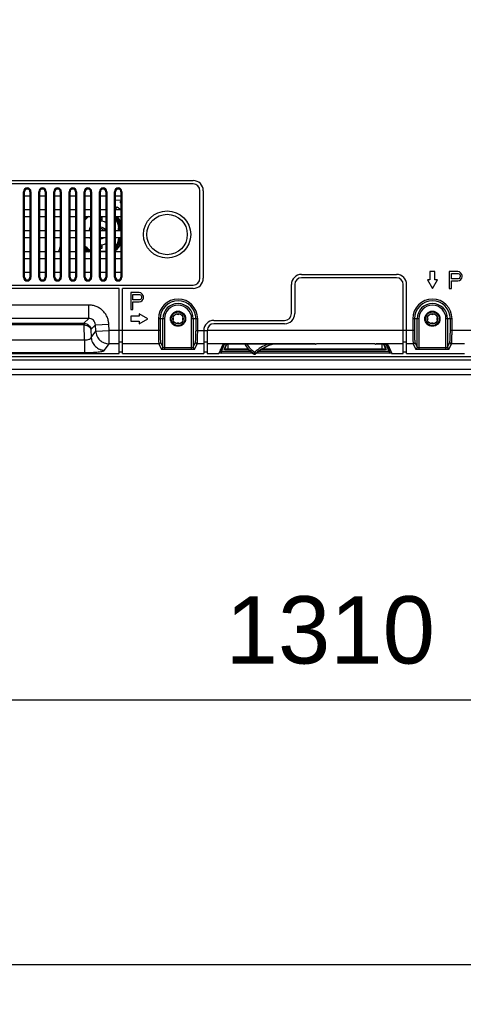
# Model space of a CAD drawing. Header units: millimetres. Extents: x -6054 to 364, y -1866 to 3094.
# Tile 64 of 256: x -4250 to -4118, y -208 to 84. Entities that reach past the tile are written whole.
import ezdxf

# ---------------------------------------------------------------- set-up
doc = ezdxf.new("R2010")
doc.units = ezdxf.units.MM
doc.header["$LTSCALE"] = 65.395
doc.header["$PDSIZE"] = 0.05
doc.layers.get('0').update_dxf_attribs({"linetype": 'CONTINUOUS'})
doc.layers.get('Defpoints').update_dxf_attribs({"linetype": 'CONTINUOUS'})
doc.layers.add('DIM', color=3, linetype='CONTINUOUS')
doc.styles.get("Standard").update_dxf_attribs({"font": 'arial.ttf'})
doc.dimstyles.new('ISO-25', dxfattribs={"dimtxt": 2.5, "dimasz": 2.5, "dimexe": 1.25, "dimexo": 0.625, "dimtad": 1, "dimtxsty": 'STANDARD', "dimcen": 2.5, "dimadec": 0, "dimazin": 0, "dimtfac": 1, "dimtmove": 0, "dimatfit": 3, "dimfxl": 1, "dimarcsym": 0})

# ---------------------------------------------------------------- blocks, each defined once
blk = doc.blocks.new('*D4')
at = {"layer": 'Defpoints', "color": 0}
for p in [(-3425.42, 234.04), (-4734.98, 45), (-4734.98, -117.52)]:
    blk.add_point(p, dxfattribs=at)
at = {"layer": 'DIM', "color": 3, "lineweight": -2}
for p, q in [((-3425.42, 233.41), (-3425.42, -118.77)), ((-4734.98, 44.37), (-4734.98, -118.77)), ((-3440.42, -117.52), (-4719.98, -117.52))]:
    blk.add_line(p, q, dxfattribs=at)
at = {"layer": 'DIM', "color": 3}
for points in [[(-4719.98, -115.02), (-4719.98, -120.02), (-4734.98, -117.52)], [(-3440.42, -120.02), (-3440.42, -115.02), (-3425.42, -117.52)]]:
    blk.add_solid(points, dxfattribs=at)
at = {"layer": 'DIM', "color": 2, "insert": (-4099.73, -99.71), "char_height": 20, "attachment_point": 5}
blk.add_mtext('1310  [51,557]', dxfattribs=at)
blk = doc.blocks.new('*D18')
at = {"layer": 'Defpoints', "color": 0}
for p in [(-3307.32, 492.15), (-4734.98, -14.55), (-4734.98, -196.07)]:
    blk.add_point(p, dxfattribs=at)
at = {"layer": 'DIM', "color": 3, "lineweight": -2}
for p, q in [((-3307.32, 491.52), (-3307.32, -197.32)), ((-4734.98, -15.18), (-4734.98, -197.32)), ((-3322.32, -196.07), (-4719.98, -196.07))]:
    blk.add_line(p, q, dxfattribs=at)
at = {"layer": 'DIM', "color": 3}
for points in [[(-4719.98, -193.57), (-4719.98, -198.57), (-4734.98, -196.07)], [(-3322.32, -198.57), (-3322.32, -193.57), (-3307.32, -196.07)]]:
    blk.add_solid(points, dxfattribs=at)
at = {"layer": 'DIM', "color": 2, "insert": (-4021.15, -178.26), "char_height": 20, "attachment_point": 5}
blk.add_mtext('1428  [56,207]', dxfattribs=at)
blk = doc.blocks.new('*D19')
at = {"layer": 'Defpoints', "color": 0}
for p in [(-3379.72, 594.65), (-4909.71, -20.96), (-4728.57, -20.96)]:
    blk.add_point(p, dxfattribs=at)
at = {"layer": 'DIM', "color": 3, "lineweight": -2}
for p, q in [((-3380.35, 594.65), (-4910.96, 594.65)), ((-4909.71, 579.65), (-4909.71, -5.96)), ((-4729.2, -20.96), (-4910.96, -20.96))]:
    blk.add_line(p, q, dxfattribs=at)
at = {"layer": 'DIM', "color": 3}
for points in [[(-4907.21, 579.65), (-4912.21, 579.65), (-4909.71, 594.65)], [(-4912.21, -5.96), (-4907.21, -5.96), (-4909.71, -20.96)]]:
    blk.add_solid(points, dxfattribs=at)
at = {"layer": 'DIM', "color": 2, "insert": (-4927.52, 286.84), "char_height": 20, "attachment_point": 5, "rotation": 90}
blk.add_mtext('616  [24,236]', dxfattribs=at)

msp = doc.modelspace()

# ---------------------------------------------------------------- linework, layer by layer
at = {"linetype": 'Continuous'}
for p, q in [((-4482.67, 36.65), (-4198.67, 36.65)), ((-4198.67, 35.65), (-4482.67, 35.65)), ((-4249.02, 33.35), (-4248.72, 33.35)), ((-4249.02, 7.95), (-4249.02, 33.35)), ((-4248.72, 7.95), (-4248.72, 33.35)), ((-4248.72, 32.15), (-4247.12, 32.15)), ((-4246.82, 33.35), (-4247.12, 33.35)), ((-4247.12, 33.35), (-4247.12, 7.95)), ((-4246.82, 33.35), (-4246.82, 7.95)), ((-4244.52, 33.35), (-4244.22, 33.35)), ((-4244.52, 7.95), (-4244.52, 33.35)), ((-4244.22, 7.95), (-4244.22, 33.35)), ((-4244.22, 32.15), (-4242.62, 32.15)), ((-4242.32, 33.35), (-4242.62, 33.35)), ((-4242.62, 33.35), (-4242.62, 7.95)), ((-4242.32, 33.35), (-4242.32, 7.95)), ((-4240.02, 33.35), (-4239.72, 33.35)), ((-4240.02, 7.95), (-4240.02, 33.35)), ((-4239.72, 7.95), (-4239.72, 33.35)), ((-4239.72, 32.15), (-4238.12, 32.15)), ((-4238.17, 32.15), (-4238.17, 27.94)), ((-4237.82, 33.35), (-4238.12, 33.35)), ((-4238.12, 33.35), (-4238.12, 7.95)), ((-4237.82, 33.35), (-4237.82, 7.95)), ((-4235.52, 33.35), (-4235.22, 33.35)), ((-4235.52, 7.95), (-4235.52, 33.35)), ((-4235.22, 7.95), (-4235.22, 33.35)), ((-4235.22, 32.15), (-4233.62, 32.15)), ((-4233.32, 33.35), (-4233.62, 33.35)), ((-4233.62, 33.35), (-4233.62, 7.95)), ((-4233.32, 33.35), (-4233.32, 7.95)), ((-4231.02, 33.35), (-4230.72, 33.35)), ((-4231.02, 7.95), (-4231.02, 33.35)), ((-4230.72, 7.95), (-4230.72, 33.35)), ((-4230.72, 32.15), (-4229.12, 32.15)), ((-4228.82, 33.35), (-4229.12, 33.35)), ((-4229.12, 33.35), (-4229.12, 7.95)), ((-4228.82, 33.35), (-4228.82, 7.95)), ((-4226.52, 33.35), (-4226.22, 33.35)), ((-4226.52, 7.95), (-4226.52, 33.35)), ((-4226.22, 7.95), (-4226.22, 33.35)), ((-4226.22, 32.15), (-4224.62, 32.15)), ((-4224.32, 33.35), (-4224.62, 33.35)), ((-4224.62, 33.35), (-4224.62, 7.95)), ((-4224.32, 33.35), (-4224.32, 7.95)), ((-4222.02, 33.35), (-4221.72, 33.35)), ((-4222.02, 7.95), (-4222.02, 33.35)), ((-4221.72, 7.95), (-4221.72, 33.35)), ((-4221.72, 32.15), (-4220.12, 32.15)), ((-4219.82, 33.35), (-4220.12, 33.35)), ((-4220.12, 33.35), (-4220.12, 7.95)), ((-4219.82, 33.35), (-4219.82, 7.95)), ((-4196.67, 7.65), (-4196.67, 33.65)), ((-4195.67, 33.65), (-4195.67, 7.65)), ((-4220.12, 30.73), (-4221.72, 30.84)), ((-4220.37, 30.1), (-4220.12, 30.45)), ((-4220.12, 29.93), (-4220.37, 30.1)), ((-4247.12, 27.94), (-4248.72, 27.94)), ((-4242.62, 27.94), (-4244.22, 27.94)), ((-4238.12, 27.94), (-4239.72, 27.94)), ((-4233.62, 27.94), (-4235.22, 27.94)), ((-4229.12, 27.94), (-4230.72, 27.94)), ((-4224.62, 27.94), (-4226.22, 27.94)), ((-4221.72, 28.4), (-4221.66, 28.26)), ((-4220.12, 27.94), (-4221.72, 27.94)), ((-4221.66, 28.26), (-4221.23, 28.87)), ((-4221.23, 28.87), (-4220.12, 28.1)), ((-4248.72, 25.94), (-4247.12, 25.94)), ((-4244.22, 25.94), (-4242.62, 25.94)), ((-4239.72, 25.94), (-4238.12, 25.94)), ((-4238.17, 25.94), (-4238.17, 21.74)), ((-4235.22, 25.94), (-4233.62, 25.94)), ((-4230.72, 25.94), (-4229.12, 25.94)), ((-4226.22, 25.94), (-4224.62, 25.94)), ((-4225.67, 25.69), (-4226.22, 25.69)), ((-4225.67, 25.64), (-4226.22, 25.64)), ((-4225.67, 25.14), (-4226.22, 25.14)), ((-4225.67, 24.57), (-4225.67, 25.69)), ((-4221.72, 25.94), (-4220.12, 25.94)), ((-4247.12, 21.74), (-4248.72, 21.74)), ((-4242.62, 21.74), (-4244.22, 21.74)), ((-4238.12, 21.74), (-4239.72, 21.74)), ((-4233.62, 21.74), (-4235.22, 21.74)), ((-4229.12, 21.74), (-4230.72, 21.74)), ((-4224.62, 21.74), (-4226.22, 21.74)), ((-4220.12, 21.74), (-4221.72, 21.74)), ((-4220.12, 22.61), (-4220.8, 22.61)), ((-4220.8, 21.74), (-4220.8, 22.61)), ((-4220.5, 21.74), (-4220.5, 22.61)), ((-4220.2, 21.74), (-4220.2, 22.61)), ((-4248.72, 19.74), (-4247.12, 19.74)), ((-4244.22, 19.74), (-4242.62, 19.74)), ((-4239.72, 19.74), (-4238.12, 19.74)), ((-4238.17, 19.74), (-4238.17, 17.01)), ((-4235.22, 19.74), (-4233.62, 19.74)), ((-4230.72, 19.74), (-4229.12, 19.74)), ((-4226.22, 19.74), (-4224.62, 19.74)), ((-4225.67, 16.56), (-4225.67, 17.64)), ((-4221.72, 19.74), (-4220.12, 19.74)), ((-4220.8, 19.61), (-4220.8, 19.74)), ((-4220.12, 19.61), (-4220.8, 19.61)), ((-4220.5, 19.61), (-4220.5, 19.74)), ((-4220.2, 19.61), (-4220.2, 19.74)), ((-4247.12, 15.53), (-4248.72, 15.53)), ((-4242.62, 15.53), (-4244.22, 15.53)), ((-4238.12, 15.53), (-4239.72, 15.53)), ((-4233.62, 15.53), (-4235.22, 15.53)), ((-4229.12, 15.53), (-4230.72, 15.53)), ((-4226.22, 17.11), (-4225.67, 17.11)), ((-4226.22, 16.61), (-4225.67, 16.61)), ((-4226.22, 16.56), (-4225.67, 16.56)), ((-4226.22, 15.73), (-4224.67, 15.73)), ((-4224.62, 15.53), (-4226.22, 15.53)), ((-4224.67, 15.73), (-4224.67, 15.53)), ((-4220.12, 15.53), (-4221.72, 15.53)), ((-4248.72, 13.53), (-4247.12, 13.53)), ((-4244.22, 13.53), (-4242.62, 13.53)), ((-4239.72, 13.53), (-4238.12, 13.53)), ((-4235.22, 13.53), (-4233.62, 13.53)), ((-4230.72, 13.53), (-4229.12, 13.53)), ((-4226.22, 13.53), (-4224.62, 13.53)), ((-4221.72, 13.53), (-4220.12, 13.53)), ((-4247.12, 9.32), (-4248.72, 9.32)), ((-4242.62, 9.32), (-4244.22, 9.32)), ((-4238.12, 9.32), (-4239.72, 9.32)), ((-4233.62, 9.32), (-4235.22, 9.32)), ((-4229.12, 9.32), (-4230.72, 9.32)), ((-4224.62, 9.32), (-4226.22, 9.32)), ((-4220.12, 9.32), (-4221.72, 9.32)), ((-4166.53, 8.81), (-4138.32, 8.81)), ((-4126.92, 9.65), (-4128.42, 9.65)), ((-4128.42, 9.65), (-4128.42, 7.15)), ((-4126.92, 7.15), (-4126.92, 9.65)), ((-4120.17, 9.65), (-4122.67, 9.65)), ((-4122.67, 9.65), (-4122.67, 4.65)), ((-4122.05, 9.12), (-4120.07, 9.12)), ((-4122.05, 7.52), (-4122.05, 9.12)), ((-4119.65, 9.54), (-4120.17, 9.65)), ((-4120.07, 9.12), (-4119.76, 9.01)), ((-4119.76, 9.01), (-4119.55, 8.8)), ((-4119.24, 9.22), (-4119.65, 9.54)), ((-4119.55, 8.8), (-4119.44, 8.48)), ((-4118.92, 8.8), (-4119.24, 9.22)), ((-4118.82, 8.48), (-4118.92, 8.8)), ((-4249.02, 7.95), (-4248.72, 7.95)), ((-4246.82, 7.95), (-4247.12, 7.95)), ((-4244.52, 7.95), (-4244.22, 7.95)), ((-4242.32, 7.95), (-4242.62, 7.95)), ((-4240.02, 7.95), (-4239.72, 7.95)), ((-4237.82, 7.95), (-4238.12, 7.95)), ((-4235.52, 7.95), (-4235.22, 7.95)), ((-4233.32, 7.95), (-4233.62, 7.95)), ((-4231.02, 7.95), (-4230.72, 7.95)), ((-4228.82, 7.95), (-4229.12, 7.95)), ((-4226.52, 7.95), (-4226.22, 7.95)), ((-4224.32, 7.95), (-4224.62, 7.95)), ((-4222.02, 7.95), (-4221.72, 7.95)), ((-4219.82, 7.95), (-4220.12, 7.95)), ((-4138.32, 7.81), (-4166.53, 7.81)), ((-4128.42, 7.15), (-4129.17, 7.15)), ((-4129.17, 7.15), (-4127.67, 4.65)), ((-4127.67, 4.65), (-4126.17, 7.15)), ((-4126.17, 7.15), (-4126.92, 7.15)), ((-4120.07, 7.52), (-4122.05, 7.52)), ((-4122.05, 6.88), (-4120.17, 6.88)), ((-4122.05, 4.65), (-4122.05, 6.88)), ((-4120.17, 6.88), (-4119.65, 6.99)), ((-4119.76, 7.63), (-4120.07, 7.52)), ((-4119.55, 7.84), (-4119.76, 7.63)), ((-4119.65, 6.99), (-4119.24, 7.31)), ((-4119.44, 8.16), (-4119.55, 7.84)), ((-4119.44, 8.48), (-4119.44, 8.16)), ((-4119.24, 7.31), (-4118.92, 7.73)), ((-4118.92, 7.73), (-4118.82, 8.05)), ((-4118.82, 8.05), (-4118.82, 8.48)), ((-4482.67, 5.65), (-4198.67, 5.65)), ((-4220.63, 4.65), (-4445.71, 4.65)), ((-4220.63, -14.7), (-4220.63, 4.65)), ((-4198.67, 4.65), (-4219.63, 4.65)), ((-4219.63, -14.7), (-4219.63, 4.65)), ((-4214.73, 3.4), (-4217.17, 3.4)), ((-4217.17, 3.4), (-4217.17, -1.6)), ((-4214.22, 3.29), (-4214.73, 3.4)), ((-4213.81, 2.97), (-4214.22, 3.29)), ((-4213.51, 2.55), (-4213.81, 2.97)), ((-4169.53, -2.84), (-4169.53, 5.81)), ((-4168.53, 5.81), (-4168.53, -2.84)), ((-4136.32, -14.7), (-4136.32, 5.81)), ((-4135.32, -14.7), (-4135.32, 5.81)), ((-4122.67, 4.65), (-4122.05, 4.65)), ((-4216.56, 2.87), (-4214.63, 2.87)), ((-4216.56, 1.27), (-4216.56, 2.87)), ((-4214.63, 1.27), (-4216.56, 1.27)), ((-4216.56, 0.63), (-4214.73, 0.63)), ((-4216.56, -1.6), (-4216.56, 0.63)), ((-4214.73, 0.63), (-4214.22, 0.74)), ((-4214.63, 2.87), (-4214.32, 2.76)), ((-4214.32, 1.38), (-4214.63, 1.27)), ((-4214.32, 2.76), (-4214.12, 2.55)), ((-4214.12, 1.59), (-4214.32, 1.38)), ((-4214.22, 0.74), (-4213.81, 1.06)), ((-4214.12, 2.55), (-4214.02, 2.23)), ((-4214.02, 1.91), (-4214.12, 1.59)), ((-4214.02, 2.23), (-4214.02, 1.91)), ((-4213.81, 1.06), (-4213.51, 1.48)), ((-4213.41, 2.23), (-4213.51, 2.55)), ((-4213.51, 1.48), (-4213.41, 1.8)), ((-4213.41, 1.8), (-4213.41, 2.23)), ((-4229.69, -0.28), (-4436.66, -0.28)), ((-4229.69, -4.26), (-4229.69, -0.28)), ((-4217.17, -1.6), (-4216.56, -1.6)), ((-4212.17, -4.35), (-4214.67, -2.85)), ((-4214.67, -2.85), (-4214.67, -3.6)), ((-4229.69, -4.26), (-4436.66, -4.26)), ((-4435.21, -5.71), (-4231.14, -5.71)), ((-4231.14, -5.71), (-4229.69, -4.26)), ((-4231.14, -5.71), (-4231.14, -6.19)), ((-4214.67, -3.6), (-4217.17, -3.6)), ((-4217.17, -3.6), (-4217.17, -5.1)), ((-4217.17, -5.1), (-4214.67, -5.1)), ((-4214.67, -5.85), (-4212.17, -4.35)), ((-4214.67, -5.1), (-4214.67, -5.85)), ((-4207.2, -4.35), (-4209, -4.35)), ((-4209, -4.35), (-4209, -7.84)), ((-4208.5, -4.35), (-4208.5, -7.84)), ((-4207.7, -12.82), (-4207.7, -4.35)), ((-4207.2, -4.35), (-4207.2, -13.43)), ((-4197.34, -4.35), (-4199.15, -4.35)), ((-4199.15, -13.43), (-4199.15, -4.35)), ((-4198.65, -4.35), (-4198.65, -12.82)), ((-4197.84, -7.84), (-4197.84, -4.35)), ((-4197.34, -7.84), (-4197.34, -4.35)), ((-4192.53, -4.84), (-4171.53, -4.84)), ((-4171.53, -5.84), (-4192.53, -5.84)), ((-4131.7, -4.35), (-4133.5, -4.35)), ((-4133.5, -4.35), (-4133.5, -7.84)), ((-4133, -4.35), (-4133, -7.84)), ((-4132.2, -12.82), (-4132.2, -4.35)), ((-4131.7, -4.35), (-4131.7, -13.43)), ((-4121.84, -4.35), (-4123.65, -4.35)), ((-4123.65, -13.43), (-4123.65, -4.35)), ((-4123.15, -4.35), (-4123.15, -12.82)), ((-4122.34, -7.84), (-4122.34, -4.35)), ((-4121.84, -7.84), (-4121.84, -4.35)), ((-4231.14, -6.19), (-4435.21, -6.19)), ((-4230.9, -10.62), (-4231.08, -6.19)), ((-4227.69, -6.16), (-4229.04, -7.5)), ((-4229.04, -7.5), (-4228.94, -9.91)), ((-4228.94, -9.91), (-4227.61, -8.01)), ((-4227.69, -6.16), (-4223.72, -5.98)), ((-4227.61, -8.01), (-4227.69, -6.16)), ((-4227.61, -8.01), (-4223.63, -7.84)), ((-4223.63, -7.84), (-4223.72, -5.98)), ((-4208.5, -7.84), (-4223.63, -7.84)), ((-4223.63, -11.81), (-4223.63, -7.84)), ((-4197.84, -7.84), (-4194.53, -7.84)), ((-4195.53, -7.84), (-4195.53, -14.7)), ((-4136.32, -7.84), (-4194.53, -7.84)), ((-4194.53, -7.84), (-4194.53, -14.7)), ((-4133, -7.84), (-4136.32, -7.84)), ((-3978.5, -7.84), (-4122.34, -7.84)), ((-4435.44, -10.62), (-4230.9, -10.62)), ((-4230.9, -10.62), (-4230.9, -14.38)), ((-4219.63, -11.31), (-4220.63, -11.31)), ((-4208.34, -11.31), (-4207.7, -12.82)), ((-4198.65, -12.82), (-4198, -11.31)), ((-4194.53, -11.31), (-4195.53, -11.31)), ((-4135.32, -11.31), (-4136.32, -11.31)), ((-4132.84, -11.31), (-4132.2, -12.82)), ((-4123.15, -12.82), (-4122.5, -11.31)), ((-4435.44, -14.38), (-4230.9, -14.38)), ((-4224.96, -13.71), (-4223.63, -11.81)), ((-4220.63, -11.81), (-4223.63, -11.81)), ((-4220.63, -14.2), (-4219.63, -14.2)), ((-4208.84, -11.81), (-4219.63, -11.81)), ((-4208.84, -11.81), (-4208.2, -13.31)), ((-4207.2, -12.93), (-4199.15, -12.93)), ((-4207.2, -13.43), (-4199.15, -13.43)), ((-4198.15, -13.31), (-4197.51, -11.81)), ((-4195.53, -11.81), (-4197.51, -11.81)), ((-4195.53, -14.2), (-4194.53, -14.2)), ((-4162.44, -11.81), (-4194.53, -11.81)), ((-4190, -12.16), (-4190.99, -14.47)), ((-4190.56, -13.89), (-4190.74, -13.89)), ((-4189.77, -12.04), (-4190.56, -13.89)), ((-4190.56, -13.89), (-4190.56, -13.46)), ((-4189.46, -11.98), (-4190.36, -14.09)), ((-4181.6, -14.09), (-4190.36, -14.09)), ((-4190.36, -14.09), (-4190.36, -14.59)), ((-4180.96, -14.59), (-4190.36, -14.59)), ((-4189.48, -13.44), (-4188.83, -11.91)), ((-4189.3, -13.32), (-4188.69, -11.9)), ((-4189.27, -13.27), (-4189.27, -13.26)), ((-4188.28, -13.59), (-4188.28, -11.88)), ((-4182.31, -13.39), (-4188.28, -13.39)), ((-4182.13, -13.59), (-4188.28, -13.59)), ((-4162.41, -11.87), (-4187.51, -11.87)), ((-4140.49, -14.59), (-4179.92, -14.59)), ((-4179.37, -14.11), (-4179.37, -14.12)), ((-4179.34, -14.14), (-4179.35, -14.14)), ((-4179.34, -14.14), (-4179.35, -14.14)), ((-4140.49, -14.09), (-4179.28, -14.09)), ((-4142.57, -13.59), (-4178.55, -13.59)), ((-4142.57, -13.39), (-4178.22, -13.39)), ((-4177.37, -12.86), (-4177.37, -12.87)), ((-4162.41, -11.87), (-4162.44, -11.81)), ((-4144.78, -11.84), (-4162.07, -11.84)), ((-4144.41, -11.81), (-4144.43, -11.87)), ((-4143.34, -11.87), (-4144.43, -11.87)), ((-4136.32, -11.81), (-4144.41, -11.81)), ((-4142.57, -13.59), (-4142.57, -11.88)), ((-4142.15, -11.9), (-4141.55, -13.32)), ((-4142.02, -11.91), (-4141.37, -13.44)), ((-4140.49, -14.09), (-4141.39, -11.98)), ((-4140.29, -13.89), (-4141.08, -12.04)), ((-4140.84, -12.16), (-4139.86, -14.47)), ((-4140.49, -14.09), (-4140.49, -14.59)), ((-4140.29, -13.46), (-4140.29, -13.89)), ((-4140.29, -13.89), (-4140.11, -13.89)), ((-4136.32, -14.2), (-4135.32, -14.2)), ((-4133.34, -11.81), (-4135.32, -11.81)), ((-4133.34, -11.81), (-4132.7, -13.31)), ((-4131.7, -12.93), (-4123.65, -12.93)), ((-4131.7, -13.43), (-4123.65, -13.43)), ((-4122.65, -13.31), (-4122.01, -11.81)), ((-4118.17, -11.81), (-4122.01, -11.81)), ((-4518.16, -15.52), (-3907.92, -15.52)), ((-4518.16, -16.52), (-3907.87, -16.52)), ((-4445.71, -14.7), (-4220.63, -14.7)), ((-4219.63, -14.7), (-4195.53, -14.7)), ((-4194.53, -14.7), (-4191.56, -14.7)), ((-4180.7, -14.77), (-4180.7, -14.69)), ((-4180.11, -14.73), (-4180.11, -14.65)), ((-4139.29, -14.7), (-4136.32, -14.7)), ((-4135.32, -14.7), (-4118.17, -14.7)), ((-3959.89, -19.39), (-4557.75, -19.39)), ((-3959.89, -20.96), (-4728.57, -20.96))]:
    msp.add_line(p, q, dxfattribs=at)
for centre, radius in [((-4206.42, 20.65), 7), ((-4206.42, 20.65), 6), ((-4203.17, -4.35), 2.25), ((-4203.17, -4.35), 2.05), ((-4203.17, -4.35), 1.55), ((-4127.67, -4.35), 2.25), ((-4127.67, -4.35), 2.05), ((-4127.67, -4.35), 1.55)]:
    msp.add_circle(centre, radius, dxfattribs=at)
for centre, radius, start, end in [((-4198.67, 33.65), 3, 0, 90), ((-4198.67, 33.65), 2, 0, 90), ((-4247.92, 33.35), 1.1, 0, 180), ((-4247.92, 33.35), 0.8, 0, 180), ((-4243.42, 33.35), 1.1, 0, 180), ((-4243.42, 33.35), 0.8, 0, 180), ((-4238.92, 33.35), 1.1, 0, 180), ((-4238.92, 33.35), 0.8, 0, 180), ((-4234.42, 33.35), 1.1, 0, 180), ((-4234.42, 33.35), 0.8, 0, 180), ((-4229.92, 33.35), 1.1, 0, 180), ((-4229.92, 33.35), 0.8, 0, 180), ((-4225.42, 33.35), 1.1, 0, 180), ((-4225.42, 33.35), 0.8, 0, 180), ((-4220.92, 33.35), 1.1, 0, 180), ((-4220.92, 33.35), 0.8, 0, 180), ((-4227.67, 22.61), 4.48, 131.8412, 132.9552), ((-4227.67, 22.61), 4.17, 126.9732, 136.9516), ((-4227.67, 22.61), 3.88, 120.6247, 141.9163), ((-4226.17, 21.11), 3.5, 63.7094, 90.8192), ((-4224.67, 22.61), 4.17, 0, 45.0279), ((-4224.67, 22.61), 3.88, 0, 40.4228), ((-4224.67, 22.61), 4.48, 0, 48.1588), ((-4224.67, 22.61), 4.77, 17.6325, 44.2947), ((-4226.17, 21.11), 3.5, 147.4616, 169.6604), ((-4226.17, 21.11), 1.7, 24.2121, 91.6851), ((-4226.17, 21.11), 1.2, 31.5739, 92.3884), ((-4226.17, 21.11), 3.5, 203.0832, 212.5384), ((-4226.17, 21.11), 1.7, 268.3149, 306.1849), ((-4226.17, 21.11), 3.5, 269.1808, 296.2906), ((-4224.67, 19.61), 4.48, 311.2351, 360), ((-4224.67, 19.61), 4.17, 314.9721, 360), ((-4224.67, 19.61), 3.88, 319.5772, 360), ((-4224.67, 19.61), 4.77, 308.1618, 342.3675), ((-4227.67, 19.61), 3.88, 218.0837, 248.0229), ((-4227.67, 19.61), 4.17, 223.0484, 249.6718), ((-4227.67, 19.61), 4.48, 227.0448, 245.6695), ((-4227.67, 19.61), 4.77, 230.2929, 238.6671), ((-4224.67, 19.61), 3.88, 270, 270.7399), ((-4166.53, 5.81), 3, 90, 180), ((-4138.32, 5.81), 3, 0, 90), ((-4247.92, 7.95), 1.1, 180, 360), ((-4247.92, 7.95), 0.8, 180, 360), ((-4243.42, 7.95), 1.1, 180, 360), ((-4243.42, 7.95), 0.8, 180, 360), ((-4238.92, 7.95), 1.1, 180, 360), ((-4238.92, 7.95), 0.8, 180, 360), ((-4234.42, 7.95), 1.1, 180, 360), ((-4234.42, 7.95), 0.8, 180, 360), ((-4229.92, 7.95), 1.1, 180, 360), ((-4229.92, 7.95), 0.8, 180, 360), ((-4225.42, 7.95), 1.1, 180, 360), ((-4225.42, 7.95), 0.8, 180, 360), ((-4220.92, 7.95), 1.1, 180, 360), ((-4220.92, 7.95), 0.8, 180, 360), ((-4198.67, 7.65), 3, 270, 360), ((-4198.67, 7.65), 2, 270, 360), ((-4166.53, 5.81), 2, 90, 180), ((-4138.32, 5.81), 2, 0, 90), ((-4203.17, -4.35), 5.83, 0, 180), ((-4203.17, -4.35), 5.33, 0, 180), ((-4203.17, -4.35), 4.52, 0, 180), ((-4127.67, -4.35), 5.83, 0, 180), ((-4127.67, -4.35), 5.33, 0, 180), ((-4127.67, -4.35), 4.52, 0, 180), ((-4203.17, -4.35), 4.03, 0, 180), ((-4203.17, -2.55), 0.5, 217.1689, 322.8311), ((-4171.53, -2.84), 3, 270, 360), ((-4171.53, -2.84), 2, 270, 360), ((-4127.67, -4.35), 4.03, 0, 180), ((-4127.67, -2.55), 0.5, 217.1689, 322.8311), ((-4231.14, -7.71), 2, 87.5394, 89.8909), ((-4204.97, -4.35), 0.5, 307.1689, 52.8311), ((-4203.17, -6.15), 0.5, 37.1689, 142.8311), ((-4201.37, -4.35), 0.5, 127.1689, 232.8311), ((-4192.53, -7.84), 3, 90, 180), ((-4192.53, -7.84), 2, 90, 180), ((-4129.47, -4.35), 0.5, 307.1689, 52.8311), ((-4127.67, -6.15), 0.5, 37.1689, 142.8311), ((-4125.87, -4.35), 0.5, 127.1689, 232.8311), ((-4231.14, -7.69), 1.5, 87.6455, 89.9983), ((-4190.36, -13.89), 0.695, 216.4138, 270.011), ((-4176.37, -8.04), 8, 208.6098, 236.9807), ((-4176.37, -7.96), 8, 209.2453, 237.2882), ((-4176.37, -7.95), 7.5, 211.4445, 237.2881), ((-4169.88, -26.95), 16.5, 113.8109, 129.7291), ((-4169.88, -26.96), 16, 109.3487, 129.7288), ((-4169.88, -27.04), 16, 126.2956, 129.5561), ((-4169.87, -27.01), 16.02, 117.93, 126.386), ((-4169.87, -27.02), 16.02, 117.93, 126.386), ((-4169.87, -27.06), 16.02, 117.8591, 126.2602), ((-4169.87, -27.06), 16.03, 108.5061, 117.8453), ((-4162.06, -9.42), 2.41, 260.8905, 261.691), ((-4162.07, -9.49), 2.34, 261.6697, 269.9314), ((-4162.41, -9.87), 1.99, 270.0073, 279.9646), ((-4144.78, -9.49), 2.34, 270.0687, 278.3312), ((-4144.43, -9.87), 1.99, 260.0354, 269.9927), ((-4144.79, -9.42), 2.41, 278.31, 279.1095), ((-4140.49, -13.89), 0.695, 269.989, 323.5897), ((-4176.37, -8.04), 8, 236.9805, 237.2881), ((-4180.43, -14.27), 0.5, 237.2882, 309.7285), ((-4180.43, -14.34), 0.503, 237.3439, 255.3354), ((-4180.43, -14.35), 0.5, 255.3919, 309.7276), ((-4169.9, -27.01), 15.96, 129.5573, 129.7289)]:
    msp.add_arc(centre, radius, start, end, dxfattribs=at)
for centre, major_axis, ratio, start_param, end_param in [((-4240.17, 17.01), (0, 2.01), 0.996195, -2.396515, -1.570796), ((-4188.78, -14.46), (2.16, 3.71), 0.458895, -4.448968, -4.402945), ((-4187.51, -12.17), (2.5, 0), 0.122785, 1.570796, 3.089233), ((-4143.34, -12.17), (2.5, 0), 0.122785, 0.05236, 1.570796), ((-4142.07, -14.46), (-2.16, 3.71), 0.458895, -1.88024, -1.834217)]:
    msp.add_ellipse(centre, major_axis=major_axis, ratio=ratio, start_param=start_param, end_param=end_param, dxfattribs=at)
for points, knots in [([(-4223.72, -5.98), (-4223.73, -5.6), (-4223.84, -4.85), (-4224.21, -3.76), (-4224.78, -2.77), (-4225.53, -1.9), (-4226.43, -1.19), (-4227.45, -0.67), (-4228.55, -0.35), (-4229.31, -0.28), (-4229.69, -0.28)], [0, 0, 0, 0, 0.125001, 0.250002, 0.375001, 0.5, 0.624998, 0.749998, 0.874998, 1, 1, 1, 1]), ([(-4231.06, -5.72), (-4231.06, -5.77), (-4231.07, -5.92), (-4231.07, -6.08), (-4231.08, -6.19)], [0, 0, 0, 0, 0.320586, 1, 1, 1, 1]), ([(-4231.06, -5.72), (-4230.79, -5.73), (-4230.27, -5.85), (-4229.63, -6.27), (-4229.2, -6.85), (-4229.06, -7.29), (-4229.04, -7.5)], [0, 0, 0, 0, 0.275778, 0.535511, 0.775138, 1, 1, 1, 1]), ([(-4227.69, -6.16), (-4227.7, -5.91), (-4227.81, -5.4), (-4228.26, -4.76), (-4228.92, -4.35), (-4229.43, -4.26), (-4229.69, -4.26)], [0, 0, 0, 0, 0.249284, 0.500192, 0.750982, 1, 1, 1, 1]), ([(-4231.08, -6.19), (-4230.81, -6.19), (-4230.31, -6.27), (-4229.67, -6.57), (-4229.22, -6.99), (-4229.07, -7.34), (-4229.04, -7.5)], [0, 0, 0, 0, 0.305787, 0.577043, 0.804953, 1, 1, 1, 1]), ([(-4227.61, -8.01), (-4227.58, -8.51), (-4227.33, -9.51), (-4226.44, -10.76), (-4225.14, -11.6), (-4224.13, -11.8), (-4223.63, -11.81)], [0, 0, 0, 0, 0.24929, 0.499471, 0.749959, 1, 1, 1, 1]), ([(-4209, -7.84), (-4209, -8.31), (-4209, -9), (-4208.98, -9.88), (-4208.96, -10.46), (-4208.94, -10.95), (-4208.91, -11.34), (-4208.88, -11.59), (-4208.86, -11.74), (-4208.85, -11.79), (-4208.84, -11.81)], [0, 0, 0, 0, 0.356452, 0.520058, 0.666669, 0.791524, 0.890594, 0.960741, 0.984293, 1, 1, 1, 1]), ([(-4208.5, -7.84), (-4208.5, -8.25), (-4208.5, -8.85), (-4208.48, -9.63), (-4208.46, -10.13), (-4208.44, -10.56), (-4208.41, -10.9), (-4208.38, -11.12), (-4208.36, -11.25), (-4208.35, -11.29), (-4208.34, -11.31)], [0, 0, 0, 0, 0.356302, 0.519837, 0.66639, 0.791208, 0.890281, 0.960502, 0.984141, 1, 1, 1, 1]), ([(-4198, -11.31), (-4198, -11.29), (-4197.99, -11.25), (-4197.96, -11.12), (-4197.94, -10.9), (-4197.91, -10.56), (-4197.89, -10.13), (-4197.87, -9.63), (-4197.85, -8.85), (-4197.84, -8.25), (-4197.84, -7.84)], [0, 0, 0, 0, 0.015859, 0.039498, 0.109719, 0.208792, 0.33361, 0.480163, 0.643698, 1, 1, 1, 1]), ([(-4197.51, -11.81), (-4197.5, -11.79), (-4197.49, -11.74), (-4197.46, -11.59), (-4197.44, -11.34), (-4197.41, -10.95), (-4197.39, -10.46), (-4197.37, -9.88), (-4197.35, -9), (-4197.34, -8.31), (-4197.34, -7.84)], [0, 0, 0, 0, 0.015707, 0.039259, 0.109406, 0.208476, 0.333331, 0.479942, 0.643548, 1, 1, 1, 1]), ([(-4133.5, -7.84), (-4133.5, -8.31), (-4133.5, -9), (-4133.48, -9.88), (-4133.46, -10.46), (-4133.44, -10.95), (-4133.41, -11.34), (-4133.38, -11.59), (-4133.36, -11.74), (-4133.35, -11.79), (-4133.34, -11.81)], [0, 0, 0, 0, 0.356452, 0.520058, 0.666669, 0.791524, 0.890594, 0.960741, 0.984293, 1, 1, 1, 1]), ([(-4133, -7.84), (-4133, -8.25), (-4133, -8.85), (-4132.98, -9.63), (-4132.96, -10.13), (-4132.94, -10.56), (-4132.91, -10.9), (-4132.88, -11.12), (-4132.86, -11.25), (-4132.85, -11.29), (-4132.84, -11.31)], [0, 0, 0, 0, 0.356302, 0.519837, 0.66639, 0.791208, 0.890281, 0.960502, 0.984141, 1, 1, 1, 1]), ([(-4122.5, -11.31), (-4122.5, -11.29), (-4122.49, -11.25), (-4122.46, -11.12), (-4122.44, -10.9), (-4122.41, -10.56), (-4122.39, -10.13), (-4122.37, -9.63), (-4122.35, -8.85), (-4122.34, -8.25), (-4122.34, -7.84)], [0, 0, 0, 0, 0.015859, 0.039498, 0.109719, 0.208792, 0.33361, 0.480163, 0.643698, 1, 1, 1, 1]), ([(-4122.01, -11.81), (-4122, -11.79), (-4121.99, -11.74), (-4121.96, -11.59), (-4121.94, -11.34), (-4121.91, -10.95), (-4121.89, -10.46), (-4121.87, -9.88), (-4121.85, -9), (-4121.84, -8.31), (-4121.84, -7.84)], [0, 0, 0, 0, 0.015707, 0.039259, 0.109406, 0.208476, 0.333331, 0.479942, 0.643548, 1, 1, 1, 1]), ([(-4230.9, -10.62), (-4230.65, -10.64), (-4230.18, -10.63), (-4229.64, -10.52), (-4229.29, -10.36), (-4229.11, -10.23), (-4228.99, -10.08), (-4228.95, -9.97), (-4228.94, -9.91)], [0, 0, 0, 0, 0.337341, 0.625683, 0.742816, 0.841715, 0.925533, 1, 1, 1, 1]), ([(-4228.94, -9.91), (-4228.91, -10.41), (-4228.66, -11.41), (-4227.77, -12.66), (-4226.47, -13.5), (-4225.46, -13.7), (-4224.96, -13.71)], [0, 0, 0, 0, 0.24929, 0.499471, 0.749959, 1, 1, 1, 1]), ([(-4208.34, -11.31), (-4208.34, -11.37), (-4208.37, -11.5), (-4208.48, -11.67), (-4208.65, -11.78), (-4208.78, -11.81), (-4208.84, -11.81)], [0, 0, 0, 0, 0.249084, 0.499008, 0.749512, 1, 1, 1, 1]), ([(-4198, -11.31), (-4198, -11.37), (-4197.98, -11.5), (-4197.87, -11.67), (-4197.7, -11.78), (-4197.57, -11.81), (-4197.51, -11.81)], [0, 0, 0, 0, 0.249084, 0.499008, 0.749512, 1, 1, 1, 1]), ([(-4132.84, -11.31), (-4132.84, -11.37), (-4132.87, -11.5), (-4132.98, -11.67), (-4133.15, -11.78), (-4133.28, -11.81), (-4133.34, -11.81)], [0, 0, 0, 0, 0.249084, 0.499008, 0.749512, 1, 1, 1, 1]), ([(-4122.5, -11.31), (-4122.5, -11.37), (-4122.48, -11.5), (-4122.37, -11.67), (-4122.2, -11.78), (-4122.07, -11.81), (-4122.01, -11.81)], [0, 0, 0, 0, 0.249084, 0.499008, 0.749512, 1, 1, 1, 1]), ([(-4230.9, -14.38), (-4230.53, -14.38), (-4229.81, -14.37), (-4228.75, -14.33), (-4227.77, -14.27), (-4226.9, -14.19), (-4226.17, -14.1), (-4225.66, -14), (-4225.34, -13.91), (-4225.17, -13.85), (-4225.04, -13.78), (-4224.98, -13.73), (-4224.96, -13.71)], [0, 0, 0, 0, 0.18369, 0.360967, 0.525669, 0.672192, 0.795757, 0.892651, 0.930317, 0.960599, 0.983616, 1, 1, 1, 1]), ([(-4207.7, -12.82), (-4207.7, -12.88), (-4207.73, -13.01), (-4207.84, -13.18), (-4208, -13.29), (-4208.13, -13.31), (-4208.2, -13.31)], [0, 0, 0, 0, 0.249084, 0.499008, 0.749512, 1, 1, 1, 1]), ([(-4208.2, -13.31), (-4208.19, -13.32), (-4208.16, -13.34), (-4208.1, -13.36), (-4208, -13.38), (-4207.88, -13.4), (-4207.73, -13.41), (-4207.5, -13.43), (-4207.32, -13.43), (-4207.2, -13.43)], [0, 0, 0, 0, 0.035383, 0.100449, 0.195979, 0.319514, 0.467104, 0.63372, 1, 1, 1, 1]), ([(-4207.7, -12.82), (-4207.69, -12.84), (-4207.64, -12.88), (-4207.53, -12.91), (-4207.38, -12.93), (-4207.26, -12.93), (-4207.2, -12.93)], [0, 0, 0, 0, 0.119085, 0.337109, 0.643243, 1, 1, 1, 1]), ([(-4199.15, -12.93), (-4199.09, -12.93), (-4198.97, -12.93), (-4198.81, -12.91), (-4198.71, -12.88), (-4198.65, -12.84), (-4198.65, -12.82)], [0, 0, 0, 0, 0.356757, 0.662891, 0.880915, 1, 1, 1, 1]), ([(-4199.15, -13.43), (-4199.02, -13.43), (-4198.84, -13.43), (-4198.61, -13.41), (-4198.47, -13.4), (-4198.34, -13.38), (-4198.25, -13.36), (-4198.19, -13.34), (-4198.15, -13.32), (-4198.15, -13.31)], [0, 0, 0, 0, 0.36628, 0.532896, 0.680486, 0.804021, 0.899551, 0.964617, 1, 1, 1, 1]), ([(-4198.65, -12.82), (-4198.65, -12.88), (-4198.62, -13.01), (-4198.51, -13.18), (-4198.34, -13.29), (-4198.21, -13.31), (-4198.15, -13.31)], [0, 0, 0, 0, 0.249084, 0.499008, 0.749512, 1, 1, 1, 1]), ([(-4190.36, -14.09), (-4190.39, -14.09), (-4190.44, -14.08), (-4190.53, -14.02), (-4190.56, -13.94), (-4190.56, -13.89)], [0, 0, 0, 0, 0.254921, 0.509841, 1, 1, 1, 1]), ([(-4189.48, -13.44), (-4189.44, -13.44), (-4189.36, -13.41), (-4189.31, -13.35), (-4189.3, -13.32)], [0, 0, 0, 0, 0.501126, 1, 1, 1, 1]), ([(-4188.28, -13.59), (-4188.36, -13.59), (-4188.52, -13.59), (-4188.75, -13.58), (-4188.96, -13.57), (-4189.14, -13.55), (-4189.27, -13.53), (-4189.36, -13.51), (-4189.4, -13.5), (-4189.44, -13.48), (-4189.47, -13.47), (-4189.48, -13.45), (-4189.48, -13.44), (-4189.48, -13.44)], [0, 0, 0, 0, 0.196656, 0.3852, 0.557933, 0.707944, 0.829459, 0.878136, 0.918245, 0.949628, 0.972482, 0.987937, 1, 1, 1, 1]), ([(-4189.2, -13.3), (-4189.21, -13.3), (-4189.23, -13.29), (-4189.26, -13.28), (-4189.27, -13.27)], [0, 0, 0, 0, 0.315265, 1, 1, 1, 1]), ([(-4188.28, -13.39), (-4188.38, -13.39), (-4188.56, -13.39), (-4188.82, -13.37), (-4189.03, -13.35), (-4189.15, -13.32), (-4189.2, -13.3)], [0, 0, 0, 0, 0.311033, 0.59596, 0.831553, 1, 1, 1, 1]), ([(-4180.43, -14.26), (-4180.46, -14.32), (-4180.51, -14.4), (-4180.57, -14.5), (-4180.62, -14.56), (-4180.65, -14.61), (-4180.67, -14.65), (-4180.68, -14.67), (-4180.69, -14.68), (-4180.69, -14.69), (-4180.7, -14.69), (-4180.7, -14.69)], [0, 0, 0, 0, 0.380464, 0.552719, 0.704065, 0.828619, 0.921607, 0.95511, 0.979474, 0.994477, 1, 1, 1, 1]), ([(-4180.43, -14.26), (-4180.39, -14.31), (-4180.33, -14.39), (-4180.25, -14.48), (-4180.2, -14.53), (-4180.16, -14.58), (-4180.14, -14.61), (-4180.12, -14.63), (-4180.11, -14.64), (-4180.11, -14.65), (-4180.11, -14.65), (-4180.11, -14.65)], [0, 0, 0, 0, 0.380648, 0.552951, 0.704312, 0.828848, 0.921785, 0.955252, 0.979573, 0.994528, 1, 1, 1, 1]), ([(-4141.65, -13.3), (-4141.7, -13.32), (-4141.82, -13.35), (-4142.03, -13.37), (-4142.28, -13.39), (-4142.47, -13.39), (-4142.57, -13.39)], [0, 0, 0, 0, 0.168107, 0.403627, 0.688699, 1, 1, 1, 1]), ([(-4141.37, -13.44), (-4141.36, -13.44), (-4141.36, -13.45), (-4141.38, -13.47), (-4141.41, -13.48), (-4141.44, -13.5), (-4141.49, -13.51), (-4141.57, -13.53), (-4141.7, -13.55), (-4141.89, -13.57), (-4142.1, -13.58), (-4142.33, -13.59), (-4142.48, -13.59), (-4142.57, -13.59)], [0, 0, 0, 0, 0.012063, 0.027518, 0.050372, 0.081754, 0.121863, 0.17054, 0.292054, 0.442065, 0.614798, 0.803342, 1, 1, 1, 1]), ([(-4141.6, -13.28), (-4141.6, -13.28), (-4141.62, -13.29), (-4141.63, -13.3), (-4141.65, -13.3)], [0, 0, 0, 0, 0.215778, 1, 1, 1, 1]), ([(-4141.57, -13.26), (-4141.57, -13.26), (-4141.58, -13.27), (-4141.59, -13.28), (-4141.6, -13.28)], [0, 0, 0, 0, 0.212591, 1, 1, 1, 1]), ([(-4141.37, -13.44), (-4141.4, -13.44), (-4141.48, -13.41), (-4141.54, -13.35), (-4141.55, -13.32)], [0, 0, 0, 0, 0.501126, 1, 1, 1, 1]), ([(-4140.29, -13.89), (-4140.29, -13.94), (-4140.32, -14.02), (-4140.41, -14.08), (-4140.46, -14.09), (-4140.49, -14.09)], [0, 0, 0, 0, 0.490151, 0.745071, 1, 1, 1, 1]), ([(-4132.2, -12.82), (-4132.2, -12.88), (-4132.23, -13.01), (-4132.34, -13.18), (-4132.5, -13.29), (-4132.63, -13.31), (-4132.7, -13.31)], [0, 0, 0, 0, 0.249084, 0.499008, 0.749512, 1, 1, 1, 1]), ([(-4132.7, -13.31), (-4132.69, -13.32), (-4132.66, -13.34), (-4132.6, -13.36), (-4132.5, -13.38), (-4132.38, -13.4), (-4132.23, -13.41), (-4132, -13.43), (-4131.82, -13.43), (-4131.7, -13.43)], [0, 0, 0, 0, 0.035383, 0.100449, 0.195979, 0.319514, 0.467104, 0.63372, 1, 1, 1, 1]), ([(-4132.2, -12.82), (-4132.19, -12.84), (-4132.14, -12.88), (-4132.03, -12.91), (-4131.88, -12.93), (-4131.76, -12.93), (-4131.7, -12.93)], [0, 0, 0, 0, 0.119085, 0.337109, 0.643243, 1, 1, 1, 1]), ([(-4123.65, -12.93), (-4123.59, -12.93), (-4123.47, -12.93), (-4123.31, -12.91), (-4123.21, -12.88), (-4123.15, -12.84), (-4123.15, -12.82)], [0, 0, 0, 0, 0.356757, 0.662891, 0.880915, 1, 1, 1, 1]), ([(-4123.65, -13.43), (-4123.52, -13.43), (-4123.34, -13.43), (-4123.11, -13.41), (-4122.97, -13.4), (-4122.84, -13.38), (-4122.75, -13.36), (-4122.69, -13.34), (-4122.65, -13.32), (-4122.65, -13.31)], [0, 0, 0, 0, 0.36628, 0.532896, 0.680486, 0.804021, 0.899551, 0.964617, 1, 1, 1, 1]), ([(-4123.15, -12.82), (-4123.15, -12.88), (-4123.12, -13.01), (-4123.01, -13.18), (-4122.84, -13.29), (-4122.71, -13.31), (-4122.65, -13.31)], [0, 0, 0, 0, 0.249084, 0.499008, 0.749512, 1, 1, 1, 1]), ([(-4191.56, -14.7), (-4191.5, -14.7), (-4191.38, -14.7), (-4191.25, -14.69), (-4191.16, -14.68), (-4191.11, -14.67), (-4191.08, -14.66), (-4191.06, -14.65), (-4191.06, -14.64)], [0, 0, 0, 0, 0.366967, 0.681676, 0.805193, 0.900446, 0.965044, 1, 1, 1, 1]), ([(-4139.78, -14.64), (-4139.78, -14.65), (-4139.77, -14.66), (-4139.74, -14.67), (-4139.69, -14.68), (-4139.6, -14.69), (-4139.46, -14.7), (-4139.35, -14.7), (-4139.29, -14.7)], [0, 0, 0, 0, 0.034956, 0.099554, 0.194807, 0.318324, 0.633033, 1, 1, 1, 1])]:
    msp.add_open_spline(points, degree=3, knots=knots, dxfattribs=at)

# ---------------------------------------------------------------- dimensions: what is measured, and where the dimension line sits
at = {"layer": 'DIM'}
dim = msp.add_linear_dim(base=(-4909.71, -20.96), p1=(-3379.72, 594.65), p2=(-4728.57, -20.96), angle=90, text='<> []', dimstyle='ISO-25', override={"dimtxt": 20, "dimasz": 15, "dimgap": 5, "dimdec": 0, "dimclrd": 3, "dimclre": 3, "dimclrt": 2, "dimadec": 1, "dimtp": 0.3, "dimtm": 0.3, "dimtofl": 0}, dxfattribs=at)
dim.commit()
dim.dimension.update_dxf_attribs({"geometry": '*D19', "text_midpoint": (-4927.52, 286.84)})
dim = msp.add_linear_dim(base=(-4734.98, -196.07), p1=(-3307.32, 492.15), p2=(-4734.98, -14.55), text='<> []', dimstyle='ISO-25', override={"dimtxt": 20, "dimasz": 15, "dimgap": 5, "dimdec": 0, "dimclrd": 3, "dimclre": 3, "dimclrt": 2, "dimadec": 1, "dimtp": 0.3, "dimtm": 0.3, "dimtofl": 0}, dxfattribs=at)
dim.commit()
dim.dimension.update_dxf_attribs({"geometry": '*D18', "text_midpoint": (-4021.15, -178.26)})
dim = msp.add_linear_dim(base=(-4734.98, -117.52), p1=(-3425.42, 234.04), p2=(-4734.98, 45), text='<> []', dimstyle='ISO-25', override={"dimtxt": 20, "dimasz": 15, "dimgap": 5, "dimdec": 0, "dimclrd": 3, "dimclre": 3, "dimclrt": 2, "dimadec": 1, "dimtp": 0.3, "dimtm": 0.3, "dimtofl": 0}, dxfattribs=at)
dim.commit()
dim.dimension.update_dxf_attribs({"geometry": '*D4', "text_midpoint": (-4099.73, -117.52), "dimtype": 160})

doc.saveas('drawing.dxf')
